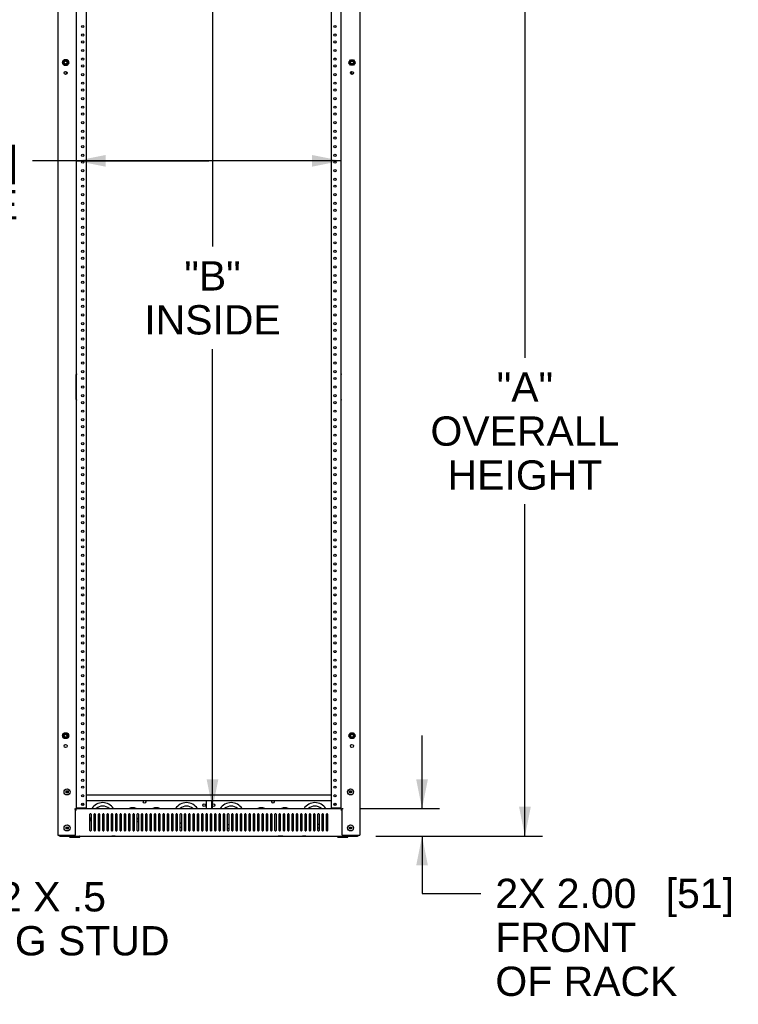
# Model space of a CAD drawing. Header units: inches. Extents: x 6 to 353, y 6 to 228.
# Tile 18 of 256: x 227 to 279, y 66 to 138. Entities that reach past the tile are written whole.
import ezdxf
from ezdxf.enums import TextEntityAlignment as Align

# ---------------------------------------------------------------- set-up
doc = ezdxf.new("R2010")
doc.units = ezdxf.units.IN
doc.header["$LTSCALE"] = 19.946667
doc.header["$MEASUREMENT"] = 0
doc.layers.get('0').update_dxf_attribs({"linetype": 'CONTINUOUS'})
doc.layers.add('03_ALL_AXES', color=7, linetype='CONTINUOUS')
doc.layers.add('09_ALL_DETAIL_ITEMS', color=7, linetype='CONTINUOUS')
doc.styles.get("Standard").update_dxf_attribs({"font": 'arial.ttf'})
doc.dimstyles.new('DIMSTYLE_2', dxfattribs={"dimtxt": 2.133333, "dimasz": 2.133333, "dimexe": 0.06, "dimexo": 0.0625, "dimgap": 0.05, "dimtad": 0, "dimtih": 1, "dimtoh": 1, "dimzin": 4, "dimdsep": 46, "dimtxsty": 'Standard', "dimblk": '_FILLED', "dimblk1": '_FILLED', "dimblk2": '_FILLED', "dimcen": 0.09, "dimadec": 0, "dimazin": 0, "dimtfac": 1, "dimtofl": 0, "dimtmove": 0, "dimatfit": 3, "dimldrblk": '_FILLED', "dimfxl": 0, "dimtolj": 1, "dimtzin": 4, "dimarcsym": 0})
doc.dimstyles.new('DIMSTYLE_4', dxfattribs={"dimtxt": 2.133333, "dimasz": 2.133333, "dimexe": 0.06, "dimexo": 0.0625, "dimgap": 0.05, "dimtad": 0, "dimtih": 1, "dimtoh": 1, "dimdec": 3, "dimzin": 4, "dimdsep": 46, "dimtxsty": 'Standard', "dimblk": '_FILLED', "dimblk1": '_FILLED', "dimblk2": '_FILLED', "dimcen": 0.09, "dimadec": 0, "dimazin": 0, "dimtfac": 1, "dimtdec": 3, "dimtofl": 0, "dimtmove": 0, "dimatfit": 3, "dimldrblk": '_FILLED', "dimfxl": 0, "dimtolj": 1, "dimtzin": 4, "dimarcsym": 0})

# ---------------------------------------------------------------- blocks, each defined once
blk = doc.blocks.new('_FILLED')
at = {"color": 0, "linetype": 'ByBlock'}
blk.add_solid([(0, 0), (-1, 0.2), (-1, -0.2)], dxfattribs=at)
blk = doc.blocks.new('*D10')
at = {"color": 7, "linetype": 'Continuous'}
for p, q in [((252.722, 143.608), (261.523, 143.608)), ((261.523, 143.608), (264.849, 143.608)), ((263.569, 143.608), (263.569, 113.056)), ((263.569, 78.238), (263.569, 102.389)), ((252.722, 78.238), (261.523, 78.238)), ((261.523, 78.238), (264.849, 78.238))]:
    blk.add_line(p, q, dxfattribs=at)
at = {"color": 7, "linetype": 'Continuous', "xscale": 2.1333333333, "yscale": 2.1333333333, "zscale": 2.1333333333}
for p, rotation in [((263.569, 143.608), 90), ((263.569, 78.238), 270)]:
    blk.add_blockref('_FILLED', p, dxfattribs=dict(at, rotation=rotation))
at = {"color": 7, "linetype": 'Continuous'}
for s, p in [('"A"', (263.569, 109.856)), ('OVERALL', (263.569, 106.656)), ('HEIGHT', (263.569, 103.456))]:
    blk.add_text(s, height=2.1333, dxfattribs=at).set_placement(p, align=Align.CENTER)
blk = doc.blocks.new('*D11')
at = {"color": 7, "linetype": 'Continuous'}
for p, q in [((240.838, 141.608), (240.838, 121.153)), ((240.838, 80.238), (240.838, 113.686))]:
    blk.add_line(p, q, dxfattribs=at)
at = {"color": 7, "linetype": 'Continuous', "xscale": 2.1333333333, "yscale": 2.1333333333, "zscale": 2.1333333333}
for p, rotation in [((240.838, 141.608), 90), ((240.838, 80.238), 270)]:
    blk.add_blockref('_FILLED', p, dxfattribs=dict(at, rotation=rotation))
at = {"color": 7, "linetype": 'Continuous'}
for s, p in [('"B"', (240.838, 117.953)), ('INSIDE', (240.838, 114.753))]:
    blk.add_text(s, height=2.1333, dxfattribs=at).set_placement(p, align=Align.CENTER)
blk = doc.blocks.new('*D12')
at = {"color": 7, "linetype": 'Continuous'}
for p, q in [((256.084, 80.238), (256.084, 85.571)), ((251.562, 80.238), (257.364, 80.238)), ((252.722, 78.238), (257.364, 78.238)), ((256.084, 78.238), (256.084, 74.069)), ((256.084, 74.069), (260.351, 74.069))]:
    blk.add_line(p, q, dxfattribs=at)
at = {"color": 7, "linetype": 'Continuous', "xscale": 2.1333333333, "yscale": 2.1333333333, "zscale": 2.1333333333}
for p, rotation in [((256.084, 80.238), 270), ((256.084, 78.238), 90)]:
    blk.add_blockref('_FILLED', p, dxfattribs=dict(at, rotation=rotation))
at = {"color": 7, "linetype": 'Continuous'}
for s, height, p in [('[', 2.133, (273.813, 73.003)), (']', 2.133, (277.953, 73.003)), ('2X ', 2.1333, (261.417, 73.003)), ('2.00', 2.1333, (265.882, 73.003)), ('51', 2.1333, (274.638, 73.003)), ('FRONT', 2.1333, (261.417, 69.803)), ('OF RACK', 2.1333, (261.417, 66.603))]:
    blk.add_text(s, height=height, dxfattribs=at).set_placement(p)
blk = doc.blocks.new('*D13')
at = {"color": 7, "linetype": 'Continuous'}
for p, q in [((240.569, 127.392), (227.75, 127.392)), ((230.931, 127.392), (240.569, 127.392)), ((250.207, 127.392), (240.569, 127.392))]:
    blk.add_line(p, q, dxfattribs=at)
at = {"color": 7, "linetype": 'Continuous', "xscale": 2.1333333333, "yscale": 2.1333333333, "zscale": 2.1333333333, "rotation": 180}
blk.add_blockref('_FILLED', (230.931, 127.392), dxfattribs=at)
at = {"color": 7, "linetype": 'Continuous', "xscale": 2.1333333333, "yscale": 2.1333333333, "zscale": 2.1333333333}
blk.add_blockref('_FILLED', (250.207, 127.392), dxfattribs=at)
at = {"color": 7, "linetype": 'Continuous'}
for s, height, p in [('19.28', 2.1333, (217.928, 126.325)), ('[', 2.133, (220.887, 126.325)), ('490', 2.1333, (225.859, 126.325)), (']', 2.133, (226.684, 126.325)), ('INSIDE', 2.1333, (226.684, 123.125))]:
    blk.add_text(s, height=height, dxfattribs=at).set_placement(p, align=Align.RIGHT)

msp = doc.modelspace()

# ---------------------------------------------------------------- linework, layer by layer
at = {"color": 7, "linetype": 'Continuous'}
for p, q in [((229.5816, 143.5477), (229.5816, 78.2977)), ((251.5556, 143.5477), (251.5556, 78.2977)), ((230.9306, 111.8785), (230.9306, 141.6102)), ((231.6596, 80.2977), (231.6596, 141.5477)), ((249.4776, 141.5477), (249.4776, 80.2977)), ((250.2066, 111.8785), (250.2066, 141.6102)), ((229.9284, 134.5578), (230.0308, 134.7352)), ((230.0308, 134.3603), (229.9284, 134.5376)), ((230.0433, 134.7337), (229.9359, 134.5477)), ((229.9359, 134.5477), (230.0433, 134.3617)), ((230.258, 134.7337), (230.0433, 134.7337)), ((230.0433, 134.3617), (230.258, 134.3617)), ((230.0482, 134.7453), (230.2531, 134.7453)), ((230.2531, 134.3502), (230.0482, 134.3502)), ((230.2536, 134.5592), (230.2536, 134.5363)), ((230.3654, 134.5477), (230.258, 134.7337)), ((230.258, 134.3617), (230.3654, 134.5477)), ((230.2705, 134.7352), (230.3729, 134.5578)), ((230.3729, 134.5376), (230.2705, 134.3603)), ((250.7644, 134.5578), (250.8668, 134.7352)), ((250.8668, 134.3603), (250.7644, 134.5376)), ((250.8836, 134.5363), (250.8836, 134.5592)), ((250.8842, 134.7453), (251.089, 134.7453)), ((251.089, 134.3502), (250.8842, 134.3502)), ((251.1065, 134.7352), (251.2089, 134.5578)), ((251.2089, 134.5376), (251.1065, 134.3603)), ((230.1936, 133.8952), (230.1936, 133.7002)), ((250.9436, 133.8952), (250.9436, 133.7002)), ((230.9294, 110.0167), (230.9294, 111.8287)), ((230.9306, 109.9703), (230.9306, 111.8752)), ((250.2079, 110.0167), (250.2079, 111.8287)), ((230.9303, 109.9828), (230.9306, 109.9669)), ((230.9306, 80.2352), (230.9306, 109.9669)), ((250.207, 109.9828), (250.2066, 109.9669)), ((250.2066, 80.2352), (250.2066, 109.9669)), ((229.9284, 85.5578), (230.0308, 85.7352)), ((230.0308, 85.3603), (229.9284, 85.5376)), ((230.0433, 85.7337), (229.9359, 85.5477)), ((229.9359, 85.5477), (230.0433, 85.3617)), ((230.258, 85.7337), (230.0433, 85.7337)), ((230.0433, 85.3617), (230.258, 85.3617)), ((230.0482, 85.7453), (230.253, 85.7453)), ((230.253, 85.3502), (230.0482, 85.3502)), ((230.2536, 85.5592), (230.2536, 85.5363)), ((230.3654, 85.5477), (230.258, 85.7337)), ((230.258, 85.3617), (230.3654, 85.5477)), ((230.2705, 85.7352), (230.3729, 85.5578)), ((230.3729, 85.5376), (230.2705, 85.3603)), ((250.7644, 85.5578), (250.8668, 85.7352)), ((250.8668, 85.3603), (250.7644, 85.5376)), ((250.8836, 85.5363), (250.8836, 85.5592)), ((250.8842, 85.7453), (251.089, 85.7453)), ((251.089, 85.3502), (250.8842, 85.3502)), ((251.1065, 85.7352), (251.2089, 85.5578)), ((251.2089, 85.5376), (251.1065, 85.3603)), ((230.1846, 81.5252), (230.3276, 81.5252)), ((230.1896, 81.5202), (230.1846, 81.5252)), ((230.1846, 81.3822), (230.1846, 81.5252)), ((230.1896, 81.3872), (230.1846, 81.3822)), ((230.3276, 81.3822), (230.1846, 81.3822)), ((230.1896, 81.5202), (230.3226, 81.5202)), ((230.1896, 81.3872), (230.1896, 81.5202)), ((230.3226, 81.3872), (230.1896, 81.3872)), ((230.3226, 81.5202), (230.3276, 81.5252)), ((230.3226, 81.5202), (230.3226, 81.3872)), ((230.3226, 81.3872), (230.3276, 81.3822)), ((230.3276, 81.5252), (230.3276, 81.3822)), ((231.349, 81.2377), (231.4403, 81.2377)), ((231.6596, 81.2377), (249.4776, 81.2377)), ((249.697, 81.2377), (249.7883, 81.2377)), ((250.8096, 81.5252), (250.9526, 81.5252)), ((250.8146, 81.5202), (250.8096, 81.5252)), ((250.8096, 81.3822), (250.8096, 81.5252)), ((250.8146, 81.3872), (250.8096, 81.3822)), ((250.9526, 81.3822), (250.8096, 81.3822)), ((250.8146, 81.5202), (250.9476, 81.5202)), ((250.8146, 81.3872), (250.8146, 81.5202)), ((250.9476, 81.3872), (250.8146, 81.3872)), ((250.9476, 81.5202), (250.9526, 81.5252)), ((250.9476, 81.5202), (250.9476, 81.3872)), ((250.9476, 81.3872), (250.9526, 81.3822)), ((250.9526, 81.5252), (250.9526, 81.3822)), ((230.9306, 80.2977), (231.6596, 80.2977)), ((231.4141, 80.6235), (231.4141, 80.472)), ((231.4141, 80.2977), (231.4141, 80.2377)), ((231.6596, 80.8317), (249.4776, 80.8317)), ((240.3791, 80.8317), (240.3791, 80.2377)), ((240.7581, 80.8317), (240.7581, 80.2377)), ((249.4776, 80.2977), (250.2066, 80.2977)), ((249.7231, 80.6235), (249.7231, 80.472)), ((249.7231, 80.2977), (249.7231, 80.2377)), ((230.8016, 80.2352), (230.8706, 80.2352)), ((230.8706, 78.2977), (230.8706, 80.2352)), ((230.9086, 80.1777), (230.8706, 80.1777)), ((230.9306, 80.2352), (230.8809, 80.2352)), ((230.9086, 80.1087), (230.9086, 80.2169)), ((230.9306, 80.2377), (250.2066, 80.2377)), ((240.3791, 79.842), (240.3791, 78.6334)), ((240.7581, 79.842), (240.7581, 78.6334)), ((250.2066, 80.2352), (250.2564, 80.2352)), ((250.2286, 80.1087), (250.2286, 80.2169)), ((250.2666, 80.1777), (250.2286, 80.1777)), ((250.3356, 80.2352), (250.2666, 80.2352)), ((250.2666, 78.2977), (250.2666, 80.2352)), ((230.1846, 78.9002), (230.3276, 78.9002)), ((230.1896, 78.8952), (230.1846, 78.9002)), ((230.1846, 78.7572), (230.1846, 78.9002)), ((230.1896, 78.8952), (230.3226, 78.8952)), ((230.1896, 78.7622), (230.1896, 78.8952)), ((230.3226, 78.8952), (230.3276, 78.9002)), ((230.3226, 78.8952), (230.3226, 78.7622)), ((230.3276, 78.9002), (230.3276, 78.7572)), ((245.6956, 79.2227), (245.7706, 79.2227)), ((250.8096, 78.9002), (250.9526, 78.9002)), ((250.8146, 78.8952), (250.8096, 78.9002)), ((250.8096, 78.7572), (250.8096, 78.9002)), ((250.8146, 78.8952), (250.9476, 78.8952)), ((250.8146, 78.7622), (250.8146, 78.8952)), ((250.9476, 78.8952), (250.9526, 78.9002)), ((250.9476, 78.8952), (250.9476, 78.7622)), ((250.9526, 78.9002), (250.9526, 78.7572)), ((229.5816, 78.2977), (230.8706, 78.2977)), ((229.7486, 78.2977), (229.7486, 78.2377)), ((229.7486, 78.2377), (251.3886, 78.2377)), ((230.1896, 78.7622), (230.1846, 78.7572)), ((230.3276, 78.7572), (230.1846, 78.7572)), ((230.3226, 78.7622), (230.1896, 78.7622)), ((230.3226, 78.7622), (230.3276, 78.7572)), ((230.4436, 78.1817), (230.4436, 78.2157)), ((230.4656, 78.1597), (231.1716, 78.1597)), ((231.1936, 78.1817), (231.1936, 78.2157)), ((233.5538, 78.7227), (233.5636, 78.7227)), ((233.5538, 78.6266), (233.5538, 78.7227)), ((247.5736, 78.7227), (247.5835, 78.7227)), ((247.5835, 78.6266), (247.5835, 78.7227)), ((249.9436, 78.1817), (249.9436, 78.2157)), ((249.9656, 78.1597), (250.6716, 78.1597)), ((250.2666, 78.2977), (251.5556, 78.2977)), ((250.6936, 78.1817), (250.6936, 78.2157)), ((250.8146, 78.7622), (250.8096, 78.7572)), ((250.9526, 78.7572), (250.8096, 78.7572)), ((250.9476, 78.7622), (250.8146, 78.7622)), ((250.9476, 78.7622), (250.9526, 78.7572)), ((251.3886, 78.2977), (251.3886, 78.2377))]:
    msp.add_line(p, q, dxfattribs=at)
for centre, radius in [((230.1506, 134.5477), 0.2148), ((230.1506, 134.5477), 0.165), ((230.1506, 134.5477), 0.104), ((250.9866, 134.5477), 0.165), ((250.9866, 134.5477), 0.104), ((230.1506, 133.7977), 0.109), ((230.1506, 85.5477), 0.2148), ((230.1506, 85.5477), 0.165), ((230.1506, 85.5477), 0.104), ((250.9866, 85.5477), 0.165), ((250.9866, 85.5477), 0.104), ((230.1506, 84.7977), 0.109), ((230.2561, 81.4537), 0.2188), ((235.8966, 80.7377), 0.093), ((245.2406, 80.7377), 0.093), ((230.2561, 78.8287), 0.2188)]:
    msp.add_circle(centre, radius, dxfattribs=at)
for centre, radius, start, end in [((230.1506, 134.5477), 0.2225, 177.402079, 182.597921), ((230.1506, 134.5477), 0.2225, 117.402079, 122.597921), ((230.1506, 134.5477), 0.2225, 237.402079, 242.597921), ((230.1506, 134.5477), 0.2225, 57.402079, 62.597921), ((230.1506, 134.5477), 0.2225, 297.402079, 302.597921), ((230.1506, 134.5477), 0.2225, 357.402079, 2.597921), ((250.9866, 134.5477), 0.2225, 177.402079, 182.597921), ((250.9866, 134.5477), 0.2225, 117.402079, 122.597921), ((250.9866, 134.5477), 0.2225, 237.402079, 242.597921), ((250.9866, 134.5477), 0.2225, 57.402079, 62.597921), ((250.9866, 134.5477), 0.2225, 297.402079, 302.597921), ((250.9866, 134.5477), 0.2225, 357.402079, 2.597921), ((231.5404, 111.8282), 0.611, 178.353879, 179.949211), ((249.5969, 111.8282), 0.611, 0.050789, 1.646121), ((230.1506, 85.5477), 0.2225, 177.402079, 182.597921), ((230.1506, 85.5477), 0.2225, 117.402079, 122.597921), ((230.1506, 85.5477), 0.2225, 237.402079, 242.597921), ((230.1506, 85.5477), 0.2225, 57.402079, 62.597921), ((230.1506, 85.5477), 0.2225, 297.402079, 302.597921), ((230.1506, 85.5477), 0.2225, 357.402079, 2.597921), ((250.9866, 85.5477), 0.2225, 177.402079, 182.597921), ((250.9866, 85.5477), 0.2225, 117.402079, 122.597921), ((250.9866, 85.5477), 0.2225, 237.402079, 242.597921), ((250.9866, 85.5477), 0.2225, 57.402079, 62.597921), ((250.9866, 85.5477), 0.2225, 297.402079, 302.597921), ((250.9866, 85.5477), 0.2225, 357.402079, 2.597921), ((229.7576, 78.3667), 0.129, 212.947148, 264.725797), ((230.4656, 78.2157), 0.022, 90, 180), ((230.4656, 78.1817), 0.022, 180, 270), ((231.1716, 78.2157), 0.022, 0, 90), ((231.1716, 78.1817), 0.022, 270, 360), ((249.9656, 78.2157), 0.022, 90, 180), ((249.9656, 78.1817), 0.022, 180, 270), ((250.6716, 78.2157), 0.022, 0, 90), ((250.6716, 78.1817), 0.022, 270, 360), ((251.3796, 78.3667), 0.129, 275.274203, 327.052852)]:
    msp.add_arc(centre, radius, start, end, dxfattribs=at)
for points, knots in [([(230.9306, 111.8785), (230.9306, 111.876), (230.9305, 111.8651), (230.9299, 111.8542), (230.9297, 111.8457)], [0, 0, 0, 0, 0.2291796, 1, 1, 1, 1]), ([(250.2066, 111.8785), (250.2066, 111.876), (250.2068, 111.8651), (250.2074, 111.8542), (250.2076, 111.8457)], [0, 0, 0, 0, 0.2291796, 1, 1, 1, 1]), ([(230.9294, 110.0167), (230.9294, 110.0081), (230.9297, 109.9968), (230.9302, 109.9855), (230.9303, 109.9828)], [0, 0, 0, 0, 0.7609538, 1, 1, 1, 1]), ([(250.2079, 110.0167), (250.2079, 110.0081), (250.2076, 109.9968), (250.2071, 109.9855), (250.207, 109.9828)], [0, 0, 0, 0, 0.7609538, 1, 1, 1, 1])]:
    msp.add_open_spline(points, degree=3, knots=knots, dxfattribs=at)
at = {"layer": '03_ALL_AXES', "color": 7, "linetype": 'Continuous'}
for p, q in [((250.7719, 134.5477), (250.8793, 134.7337)), ((250.8793, 134.3617), (250.7719, 134.5477)), ((250.8793, 134.7337), (251.094, 134.7337)), ((251.094, 134.3617), (250.8793, 134.3617)), ((251.094, 134.7337), (251.2014, 134.5477)), ((251.2014, 134.5477), (251.094, 134.3617)), ((250.2066, 109.9703), (250.2066, 111.8752)), ((250.7719, 85.5477), (250.8793, 85.7337)), ((250.8793, 85.3617), (250.7719, 85.5477)), ((250.8793, 85.7337), (251.094, 85.7337)), ((251.094, 85.3617), (250.8793, 85.3617)), ((251.094, 85.7337), (251.2014, 85.5477)), ((251.2014, 85.5477), (251.094, 85.3617)), ((231.9236, 78.6502), (231.9236, 79.8252)), ((231.9986, 79.8252), (231.9986, 78.6502)), ((232.2366, 78.6502), (232.2366, 79.8252)), ((232.3116, 79.8252), (232.3116, 78.6502)), ((232.5496, 78.6502), (232.5496, 79.8252)), ((232.6246, 79.8252), (232.6246, 78.6502)), ((232.8626, 78.6502), (232.8626, 79.8252)), ((232.9376, 79.8252), (232.9376, 78.6502)), ((233.1756, 78.6502), (233.1756, 79.8252)), ((233.2506, 79.8252), (233.2506, 78.6502)), ((233.4886, 78.6502), (233.4886, 79.8252)), ((233.5636, 79.8252), (233.5636, 78.6502)), ((233.8016, 78.6502), (233.8016, 79.8252)), ((233.8766, 79.8252), (233.8766, 78.6502)), ((234.1146, 78.6502), (234.1146, 79.8252)), ((234.1896, 79.8252), (234.1896, 78.6502)), ((234.4276, 78.6502), (234.4276, 79.8252)), ((234.5026, 79.8252), (234.5026, 78.6502)), ((234.7406, 78.6502), (234.7406, 79.8252)), ((234.8156, 79.8252), (234.8156, 78.6502)), ((235.0536, 78.6502), (235.0536, 79.8252)), ((235.1286, 79.8252), (235.1286, 78.6502)), ((235.3666, 78.6502), (235.3666, 79.8252)), ((235.4416, 79.8252), (235.4416, 78.6502)), ((235.6796, 78.6502), (235.6796, 79.8252)), ((235.7546, 79.8252), (235.7546, 78.6502)), ((235.9926, 78.6502), (235.9926, 79.8252)), ((236.0676, 79.8252), (236.0676, 78.6502)), ((236.3056, 78.6502), (236.3056, 79.8252)), ((236.3806, 79.8252), (236.3806, 78.6502)), ((236.6186, 78.6502), (236.6186, 79.8252)), ((236.6936, 79.8252), (236.6936, 78.6502)), ((236.9316, 78.6502), (236.9316, 79.8252)), ((237.0066, 79.8252), (237.0066, 78.6502)), ((237.2446, 78.6502), (237.2446, 79.8252)), ((237.3196, 79.8252), (237.3196, 78.6502)), ((237.5576, 78.6502), (237.5576, 79.8252)), ((237.6326, 79.8252), (237.6326, 78.6502)), ((237.8706, 78.6502), (237.8706, 79.8252)), ((237.9456, 79.8252), (237.9456, 78.6502)), ((238.1836, 78.6502), (238.1836, 79.8252)), ((238.2586, 79.8252), (238.2586, 78.6502)), ((238.4966, 78.6502), (238.4966, 79.8252)), ((238.5716, 79.8252), (238.5716, 78.6502)), ((238.8096, 78.6502), (238.8096, 79.8252)), ((238.8846, 79.8252), (238.8846, 78.6502)), ((239.1226, 78.6502), (239.1226, 79.8252)), ((239.1976, 79.8252), (239.1976, 78.6502)), ((239.4356, 78.6502), (239.4356, 79.8252)), ((239.5106, 79.8252), (239.5106, 78.6502)), ((239.7486, 78.6502), (239.7486, 79.8252)), ((239.8236, 79.8252), (239.8236, 78.6502)), ((240.0616, 78.6502), (240.0616, 79.8252)), ((240.1366, 79.8252), (240.1366, 78.6502)), ((240.3746, 78.6502), (240.3746, 79.8252)), ((240.4496, 79.8252), (240.4496, 78.6502)), ((240.6876, 78.6502), (240.6876, 79.8252)), ((240.7626, 79.8252), (240.7626, 78.6502)), ((241.0006, 78.6502), (241.0006, 79.8252)), ((241.0756, 79.8252), (241.0756, 78.6502)), ((241.3136, 78.6502), (241.3136, 79.8252)), ((241.3886, 79.8252), (241.3886, 78.6502)), ((241.6266, 78.6502), (241.6266, 79.8252)), ((241.7016, 79.8252), (241.7016, 78.6502)), ((241.9396, 78.6502), (241.9396, 79.8252)), ((242.0146, 79.8252), (242.0146, 78.6502)), ((242.2526, 78.6502), (242.2526, 79.8252)), ((242.3276, 79.8252), (242.3276, 78.6502)), ((242.5656, 78.6502), (242.5656, 79.8252)), ((242.6406, 79.8252), (242.6406, 78.6502)), ((242.8786, 78.6502), (242.8786, 79.8252)), ((242.9536, 79.8252), (242.9536, 78.6502)), ((243.1916, 78.6502), (243.1916, 79.8252)), ((243.2666, 79.8252), (243.2666, 78.6502)), ((243.5046, 78.6502), (243.5046, 79.8252)), ((243.5796, 79.8252), (243.5796, 78.6502)), ((243.8176, 78.6502), (243.8176, 79.8252)), ((243.8926, 79.8252), (243.8926, 78.6502)), ((244.1306, 78.6502), (244.1306, 79.8252)), ((244.2056, 79.8252), (244.2056, 78.6502)), ((244.4436, 78.6502), (244.4436, 79.8252)), ((244.5186, 79.8252), (244.5186, 78.6502)), ((244.7566, 78.6502), (244.7566, 79.8252)), ((244.8316, 79.8252), (244.8316, 78.6502)), ((245.0696, 78.6502), (245.0696, 79.8252)), ((245.1446, 79.8252), (245.1446, 78.6502)), ((245.3826, 78.6502), (245.3826, 79.8252)), ((245.4576, 79.8252), (245.4576, 78.6502)), ((245.6956, 78.6502), (245.6956, 79.8252)), ((245.7706, 79.8252), (245.7706, 78.6502)), ((246.0086, 78.6502), (246.0086, 79.8252)), ((246.0836, 79.8252), (246.0836, 78.6502)), ((246.3216, 78.6502), (246.3216, 79.8252)), ((246.3966, 79.8252), (246.3966, 78.6502)), ((246.6346, 78.6502), (246.6346, 79.8252)), ((246.7096, 79.8252), (246.7096, 78.6502)), ((246.9476, 78.6502), (246.9476, 79.8252)), ((247.0226, 79.8252), (247.0226, 78.6502)), ((247.2606, 78.6502), (247.2606, 79.8252)), ((247.3356, 79.8252), (247.3356, 78.6502)), ((247.5736, 78.6502), (247.5736, 79.8252)), ((247.6486, 79.8252), (247.6486, 78.6502)), ((247.8866, 78.6502), (247.8866, 79.8252)), ((247.9616, 79.8252), (247.9616, 78.6502)), ((248.1996, 78.6502), (248.1996, 79.8252)), ((248.2746, 79.8252), (248.2746, 78.6502)), ((248.5126, 78.6502), (248.5126, 79.8252)), ((248.5876, 79.8252), (248.5876, 78.6502)), ((248.8256, 78.6502), (248.8256, 79.8252)), ((248.9006, 79.8252), (248.9006, 78.6502)), ((249.1386, 78.6502), (249.1386, 79.8252)), ((249.2136, 79.8252), (249.2136, 78.6502)), ((233.7491, 78.2227), (233.5081, 78.2227)), ((245.9396, 78.2227), (245.6176, 78.2227)), ((247.6291, 78.2227), (247.3881, 78.2227))]:
    msp.add_line(p, q, dxfattribs=at)
for centre, radius in [((231.3946, 137.1727), 0.081), ((249.7426, 137.1727), 0.081), ((231.3946, 136.5477), 0.081), ((249.7426, 136.5477), 0.081), ((231.3946, 136.0477), 0.081), ((231.3946, 135.4227), 0.081), ((249.7426, 136.0477), 0.081), ((249.7426, 135.4227), 0.081), ((231.3946, 134.7977), 0.081), ((249.7426, 134.7977), 0.081), ((231.3946, 134.2977), 0.081), ((249.7426, 134.2977), 0.081), ((231.3946, 133.6727), 0.081), ((249.7426, 133.6727), 0.081), ((250.9866, 133.7977), 0.109), ((231.3946, 133.0477), 0.081), ((231.3946, 132.5477), 0.081), ((249.7426, 133.0477), 0.081), ((249.7426, 132.5477), 0.081), ((231.3946, 131.9227), 0.081), ((249.7426, 131.9227), 0.081), ((231.3946, 131.2977), 0.081), ((249.7426, 131.2977), 0.081), ((231.3946, 130.7977), 0.081), ((249.7426, 130.7977), 0.081), ((231.3946, 130.1727), 0.081), ((249.7426, 130.1727), 0.081), ((231.3946, 129.5477), 0.081), ((231.3946, 129.0477), 0.081), ((249.7426, 129.5477), 0.081), ((249.7426, 129.0477), 0.081), ((231.3946, 128.4227), 0.081), ((249.7426, 128.4227), 0.081), ((231.3946, 127.7977), 0.081), ((249.7426, 127.7977), 0.081), ((231.3946, 127.2977), 0.081), ((249.7426, 127.2977), 0.081), ((231.3946, 126.6727), 0.081), ((249.7426, 126.6727), 0.081), ((231.3946, 126.0477), 0.081), ((231.3946, 125.5477), 0.081), ((249.7426, 126.0477), 0.081), ((249.7426, 125.5477), 0.081), ((231.3946, 124.9227), 0.081), ((249.7426, 124.9227), 0.081), ((231.3946, 124.2977), 0.081), ((249.7426, 124.2977), 0.081), ((231.3946, 123.7977), 0.081), ((249.7426, 123.7977), 0.081), ((231.3946, 123.1727), 0.081), ((231.3946, 122.5477), 0.081), ((249.7426, 123.1727), 0.081), ((249.7426, 122.5477), 0.081), ((231.3946, 122.0477), 0.081), ((249.7426, 122.0477), 0.081), ((231.3946, 121.4227), 0.081), ((249.7426, 121.4227), 0.081), ((231.3946, 120.7977), 0.081), ((249.7426, 120.7977), 0.081), ((231.3946, 120.2977), 0.081), ((231.3946, 119.6727), 0.081), ((249.7426, 120.2977), 0.081), ((249.7426, 119.6727), 0.081), ((231.3946, 119.0477), 0.081), ((249.7426, 119.0477), 0.081), ((231.3946, 118.5477), 0.081), ((249.7426, 118.5477), 0.081), ((231.3946, 117.9227), 0.081), ((249.7426, 117.9227), 0.081), ((231.3946, 117.2977), 0.081), ((231.3946, 116.7977), 0.081), ((249.7426, 117.2977), 0.081), ((249.7426, 116.7977), 0.081), ((231.3946, 116.1727), 0.081), ((249.7426, 116.1727), 0.081), ((231.3946, 115.5477), 0.081), ((249.7426, 115.5477), 0.081), ((231.3946, 115.0477), 0.081), ((249.7426, 115.0477), 0.081), ((231.3946, 114.4227), 0.081), ((249.7426, 114.4227), 0.081), ((231.3946, 113.7977), 0.081), ((231.3946, 113.2977), 0.081), ((249.7426, 113.7977), 0.081), ((249.7426, 113.2977), 0.081), ((231.3946, 112.6727), 0.081), ((249.7426, 112.6727), 0.081), ((231.3946, 112.0477), 0.081), ((249.7426, 112.0477), 0.081), ((231.3946, 111.5477), 0.081), ((249.7426, 111.5477), 0.081), ((231.3946, 110.9227), 0.081), ((231.3946, 110.2977), 0.081), ((249.7426, 110.9227), 0.081), ((249.7426, 110.2977), 0.081), ((231.3946, 109.7977), 0.081), ((249.7426, 109.7977), 0.081), ((231.3946, 109.1727), 0.081), ((249.7426, 109.1727), 0.081), ((231.3946, 108.5477), 0.081), ((249.7426, 108.5477), 0.081), ((231.3946, 108.0477), 0.081), ((249.7426, 108.0477), 0.081), ((231.3946, 107.4227), 0.081), ((231.3946, 106.7977), 0.081), ((249.7426, 107.4227), 0.081), ((249.7426, 106.7977), 0.081), ((231.3946, 106.2977), 0.081), ((249.7426, 106.2977), 0.081), ((231.3946, 105.6727), 0.081), ((249.7426, 105.6727), 0.081), ((231.3946, 105.0477), 0.081), ((249.7426, 105.0477), 0.081), ((231.3946, 104.5477), 0.081), ((231.3946, 103.9227), 0.081), ((249.7426, 104.5477), 0.081), ((249.7426, 103.9227), 0.081), ((231.3946, 103.2977), 0.081), ((249.7426, 103.2977), 0.081), ((231.3946, 102.7977), 0.081), ((249.7426, 102.7977), 0.081), ((231.3946, 102.1727), 0.081), ((249.7426, 102.1727), 0.081), ((231.3946, 101.5477), 0.081), ((231.3946, 101.0477), 0.081), ((249.7426, 101.5477), 0.081), ((249.7426, 101.0477), 0.081), ((231.3946, 100.4227), 0.081), ((249.7426, 100.4227), 0.081), ((231.3946, 99.7977), 0.081), ((249.7426, 99.7977), 0.081), ((231.3946, 99.2977), 0.081), ((249.7426, 99.2977), 0.081), ((231.3946, 98.6727), 0.081), ((249.7426, 98.6727), 0.081), ((231.3946, 98.0477), 0.081), ((231.3946, 97.5477), 0.081), ((249.7426, 98.0477), 0.081), ((249.7426, 97.5477), 0.081), ((231.3946, 96.9227), 0.081), ((249.7426, 96.9227), 0.081), ((231.3946, 96.2977), 0.081), ((249.7426, 96.2977), 0.081), ((231.3946, 95.7977), 0.081), ((249.7426, 95.7977), 0.081), ((231.3946, 95.1727), 0.081), ((231.3946, 94.5477), 0.081), ((249.7426, 95.1727), 0.081), ((249.7426, 94.5477), 0.081), ((231.3946, 94.0477), 0.081), ((249.7426, 94.0477), 0.081), ((231.3946, 93.4227), 0.081), ((249.7426, 93.4227), 0.081), ((231.3946, 92.7977), 0.081), ((249.7426, 92.7977), 0.081), ((231.3946, 92.2977), 0.081), ((231.3946, 91.6727), 0.081), ((249.7426, 92.2977), 0.081), ((249.7426, 91.6727), 0.081), ((231.3946, 91.0477), 0.081), ((249.7426, 91.0477), 0.081), ((231.3946, 90.5477), 0.081), ((249.7426, 90.5477), 0.081), ((231.3946, 89.9227), 0.081), ((249.7426, 89.9227), 0.081), ((231.3946, 89.2977), 0.081), ((231.3946, 88.7977), 0.081), ((249.7426, 89.2977), 0.081), ((249.7426, 88.7977), 0.081), ((231.3946, 88.1727), 0.081), ((249.7426, 88.1727), 0.081), ((231.3946, 87.5477), 0.081), ((249.7426, 87.5477), 0.081), ((231.3946, 87.0477), 0.081), ((249.7426, 87.0477), 0.081), ((231.3946, 86.4227), 0.081), ((249.7426, 86.4227), 0.081), ((231.3946, 85.7977), 0.081), ((231.3946, 85.2977), 0.081), ((249.7426, 85.7977), 0.081), ((249.7426, 85.2977), 0.081), ((231.3946, 84.6727), 0.081), ((249.7426, 84.6727), 0.081), ((250.9866, 84.7977), 0.109), ((231.3946, 84.0477), 0.081), ((249.7426, 84.0477), 0.081), ((231.3946, 83.5477), 0.081), ((249.7426, 83.5477), 0.081), ((231.3946, 82.9227), 0.081), ((249.7426, 82.9227), 0.081), ((231.3946, 82.2977), 0.081), ((231.3946, 81.7977), 0.081), ((249.7426, 82.2977), 0.081), ((249.7426, 81.7977), 0.081), ((231.3946, 81.1727), 0.081), ((249.7426, 81.1727), 0.081), ((250.8811, 81.4537), 0.2188), ((231.3946, 80.5477), 0.081), ((240.2211, 80.4877), 0.099), ((240.9161, 80.4877), 0.099), ((249.7426, 80.5477), 0.081), ((250.8811, 78.8287), 0.2188)]:
    msp.add_circle(centre, radius, dxfattribs=at)
for centre, radius, start, end in [((231.5721, 80.4877), 0.099, 333.485753, 26.514247), ((232.8486, 79.7377), 0.9375, 32.258551, 147.741449), ((232.8486, 79.7377), 0.6875, 46.816974, 133.183026), ((235.0366, 79.7377), 0.5625, 63.219401, 116.780599), ((236.7566, 79.7377), 0.5625, 63.219401, 116.780599), ((238.9446, 79.7377), 0.9375, 32.258551, 147.741449), ((238.9446, 79.7377), 0.6875, 46.816974, 133.183026), ((242.1926, 79.7377), 0.9375, 32.258551, 147.741449), ((242.1926, 79.7377), 0.6875, 46.816974, 133.183026), ((244.3806, 79.7377), 0.5625, 63.219401, 116.780599), ((246.1006, 79.7377), 0.5625, 63.219401, 116.780599), ((248.2886, 79.7377), 0.9375, 32.258551, 147.741449), ((248.2886, 79.7377), 0.6875, 46.816974, 133.183026), ((249.5651, 80.4877), 0.099, 153.485753, 206.514247), ((232.8486, 79.7377), 0.9375, 188.302474, 204.491198), ((231.9611, 79.8252), 0.0375, 0, 180), ((232.2741, 79.8252), 0.0375, 0, 180), ((232.5871, 79.8252), 0.0375, 0, 180), ((232.9001, 79.8252), 0.0375, 0, 180), ((233.2131, 79.8252), 0.0375, 0, 180), ((233.5261, 79.8252), 0.0375, 0, 180), ((232.8486, 79.7377), 0.6875, 338.882581, 10.439716), ((233.8391, 79.8252), 0.0375, 0, 180), ((234.1521, 79.8252), 0.0375, 0, 180), ((234.4651, 79.8252), 0.0375, 0, 180), ((235.0366, 79.7377), 0.5625, 167.995077, 197.351762), ((234.7781, 79.8252), 0.0375, 0, 180), ((235.0911, 79.8252), 0.0375, 0, 180), ((235.4041, 79.8252), 0.0375, 0, 180), ((235.0366, 79.7377), 0.4375, 319.200422, 338.578283), ((235.7171, 79.8252), 0.0375, 0, 180), ((236.0301, 79.8252), 0.0375, 0, 180), ((236.3431, 79.8252), 0.0375, 0, 180), ((236.7566, 79.7377), 0.4375, 163.446021, 210.186845), ((236.6561, 79.8252), 0.0375, 0, 180), ((236.9691, 79.8252), 0.0375, 0, 180), ((237.2821, 79.8252), 0.0375, 0, 180), ((236.7566, 79.7377), 0.5625, 330.725212, 360), ((236.7566, 79.7377), 0.5625, 8.897822, 11.66716), ((237.5951, 79.8252), 0.0375, 0, 180), ((237.9081, 79.8252), 0.0375, 0, 180), ((238.2211, 79.8252), 0.0375, 0, 180), ((238.5341, 79.8252), 0.0375, 0, 180), ((238.8471, 79.8252), 0.0375, 0, 180), ((239.1601, 79.8252), 0.0375, 0, 180), ((239.4731, 79.8252), 0.0375, 0, 180), ((239.7861, 79.8252), 0.0375, 0, 180), ((240.0991, 79.8252), 0.0375, 0, 180), ((240.4121, 79.8252), 0.0375, 0, 180), ((240.7251, 79.8252), 0.0375, 0, 180), ((241.0381, 79.8252), 0.0375, 0, 180), ((241.3511, 79.8252), 0.0375, 0, 180), ((241.6641, 79.8252), 0.0375, 0, 180), ((241.9771, 79.8252), 0.0375, 0, 180), ((242.2901, 79.8252), 0.0375, 0, 180), ((242.6031, 79.8252), 0.0375, 0, 180), ((242.9161, 79.8252), 0.0375, 0, 180), ((243.2291, 79.8252), 0.0375, 0, 180), ((243.5421, 79.8252), 0.0375, 0, 180), ((243.8551, 79.8252), 0.0375, 0, 180), ((244.3806, 79.7377), 0.5625, 180, 209.274788), ((244.3806, 79.7377), 0.5625, 168.33284, 171.102178), ((244.1681, 79.8252), 0.0375, 0, 180), ((244.4811, 79.8252), 0.0375, 0, 180), ((244.7941, 79.8252), 0.0375, 0, 180), ((244.3806, 79.7377), 0.4375, 329.813155, 16.553979), ((245.1071, 79.8252), 0.0375, 0, 180), ((245.4201, 79.8252), 0.0375, 0, 180), ((246.1006, 79.7377), 0.4375, 201.421717, 220.799578), ((245.7331, 79.8252), 0.0375, 0, 180), ((246.0461, 79.8252), 0.0375, 0, 180), ((246.3591, 79.8252), 0.0375, 0, 180), ((246.6721, 79.8252), 0.0375, 0, 180), ((246.1006, 79.7377), 0.5625, 342.648238, 12.004923), ((246.9851, 79.8252), 0.0375, 0, 180), ((247.2981, 79.8252), 0.0375, 0, 180), ((247.6111, 79.8252), 0.0375, 0, 180), ((248.2886, 79.7377), 0.6875, 169.560284, 201.117419), ((247.9241, 79.8252), 0.0375, 0, 180), ((248.2371, 79.8252), 0.0375, 0, 180), ((248.5501, 79.8252), 0.0375, 0, 180), ((248.8631, 79.8252), 0.0375, 0, 180), ((249.1761, 79.8252), 0.0375, 0, 180), ((248.2886, 79.7377), 0.9375, 335.508802, 351.697526), ((232.8486, 79.7377), 0.6875, 206.595642, 218.305718), ((232.8486, 79.7377), 0.9375, 229.04961, 234.949736), ((232.8486, 79.7377), 0.6875, 244.107131, 250.902574), ((232.8486, 79.7377), 0.9375, 251.336514, 256.138136), ((232.8486, 79.7377), 0.6875, 271.168857, 277.469147), ((232.8486, 79.7377), 0.9375, 290.504766, 295.432461), ((232.8486, 79.7377), 0.6875, 298.548745, 305.906787), ((232.8486, 79.7377), 0.9375, 313.27641, 319.893978), ((235.0366, 79.7377), 0.4375, 227.127706, 239.458687), ((235.0366, 79.7377), 0.5625, 238.147207, 246.733905), ((235.0366, 79.7377), 0.4375, 272.234679, 282.154328), ((235.0366, 79.7377), 0.5625, 271.741759, 279.457976), ((235.0366, 79.7377), 0.5625, 306.151033, 316.357482), ((236.7566, 79.7377), 0.5625, 216.619103, 228.047867), ((236.7566, 79.7377), 0.4375, 251.494362, 261.674522), ((236.7566, 79.7377), 0.5625, 255.73052, 263.563975), ((236.7566, 79.7377), 0.5625, 288.130717, 296.516402), ((236.7566, 79.7377), 0.4375, 293.66498, 305.050523), ((238.9446, 79.7377), 0.9375, 215.426476, 222.914179), ((238.9446, 79.7377), 0.6875, 229.111558, 237.09487), ((238.9446, 79.7377), 0.9375, 241.367469, 246.469597), ((238.9446, 79.7377), 0.6875, 258.674071, 264.970145), ((238.9446, 79.7377), 0.6875, 285.071969, 291.624891), ((238.9446, 79.7377), 0.6875, 315.63639, 325.510404), ((238.9446, 79.7377), 0.9375, 301.733028, 307.143884), ((238.9446, 79.7377), 0.9375, 329.181995, 339.893071), ((240.2211, 78.9877), 0.099, 149.61764, 210.38236), ((240.9161, 78.9877), 0.099, 329.61764, 30.38236), ((242.1926, 79.7377), 0.9375, 200.106929, 210.818005), ((242.1926, 79.7377), 0.6875, 214.489596, 224.36361), ((242.1926, 79.7377), 0.9375, 232.856116, 238.266972), ((242.1926, 79.7377), 0.6875, 248.375109, 254.928031), ((242.1926, 79.7377), 0.6875, 275.029855, 281.325929), ((242.1926, 79.7377), 0.6875, 302.90513, 310.888442), ((242.1926, 79.7377), 0.9375, 293.530403, 298.632531), ((242.1926, 79.7377), 0.9375, 317.085821, 324.573524), ((244.3806, 79.7377), 0.4375, 234.949477, 246.33502), ((244.3806, 79.7377), 0.5625, 243.483598, 251.869283), ((244.3806, 79.7377), 0.5625, 276.436025, 284.26948), ((244.3806, 79.7377), 0.4375, 278.325478, 288.505638), ((244.3806, 79.7377), 0.5625, 311.952133, 323.380897), ((246.1006, 79.7377), 0.5625, 223.642518, 233.848967), ((246.1006, 79.7377), 0.5625, 260.542024, 268.258241), ((246.1006, 79.7377), 0.4375, 257.845672, 267.765321), ((246.1006, 79.7377), 0.5625, 293.266095, 301.852793), ((246.1006, 79.7377), 0.4375, 300.541313, 312.872294), ((248.2886, 79.7377), 0.9375, 220.106022, 226.72359), ((248.2886, 79.7377), 0.6875, 234.093213, 241.451255), ((248.2886, 79.7377), 0.9375, 244.567539, 249.495234), ((248.2886, 79.7377), 0.6875, 262.530853, 268.831143), ((248.2886, 79.7377), 0.9375, 283.861864, 288.663486), ((248.2886, 79.7377), 0.6875, 289.097426, 295.892869), ((248.2886, 79.7377), 0.9375, 305.050264, 310.95039), ((248.2886, 79.7377), 0.6875, 321.694282, 333.404358), ((231.9611, 78.6502), 0.0375, 180, 360), ((232.2741, 78.6502), 0.0375, 180, 360), ((232.5871, 78.6502), 0.0375, 180, 360), ((232.9001, 78.6502), 0.0375, 180, 360), ((232.8486, 79.7377), 0.9375, 270.858722, 275.448707), ((233.2131, 78.6502), 0.0375, 180, 360), ((233.5261, 78.6502), 0.0375, 180, 360), ((233.5081, 78.2302), 0.0075, 90, 270), ((233.7491, 78.2302), 0.0075, 270, 90), ((233.8391, 78.6502), 0.0375, 180, 360), ((234.1521, 78.6502), 0.0375, 180, 360), ((234.4651, 78.6502), 0.0375, 180, 360), ((234.7781, 78.6502), 0.0375, 180, 360), ((235.0911, 78.6502), 0.0375, 180, 360), ((235.4041, 78.6502), 0.0375, 180, 360), ((235.7171, 78.6502), 0.0375, 180, 360), ((236.0301, 78.6502), 0.0375, 180, 360), ((236.3431, 78.6502), 0.0375, 180, 360), ((236.6561, 78.6502), 0.0375, 180, 360), ((236.9691, 78.6502), 0.0375, 180, 360), ((237.2821, 78.6502), 0.0375, 180, 360), ((237.5951, 78.6502), 0.0375, 180, 360), ((237.9081, 78.6502), 0.0375, 180, 360), ((238.2211, 78.6502), 0.0375, 180, 360), ((238.5341, 78.6502), 0.0375, 180, 360), ((238.9446, 79.7377), 0.9375, 261.692687, 266.323565), ((238.8471, 78.6502), 0.0375, 180, 360), ((239.1601, 78.6502), 0.0375, 180, 360), ((238.9446, 79.7377), 0.9375, 280.99217, 285.662277), ((239.4731, 78.6502), 0.0375, 180, 360), ((239.7861, 78.6502), 0.0375, 180, 360), ((240.0991, 78.6502), 0.0375, 180, 360), ((240.4121, 78.6502), 0.0375, 180, 360), ((240.7251, 78.6502), 0.0375, 180, 360), ((241.0381, 78.6502), 0.0375, 180, 360), ((241.3511, 78.6502), 0.0375, 180, 360), ((241.6641, 78.6502), 0.0375, 180, 360), ((242.1926, 79.7377), 0.9375, 254.337723, 259.00783), ((241.9771, 78.6502), 0.0375, 180, 360), ((242.2901, 78.6502), 0.0375, 180, 360), ((242.1926, 79.7377), 0.9375, 273.676435, 278.307313), ((242.6031, 78.6502), 0.0375, 180, 360), ((242.9161, 78.6502), 0.0375, 180, 360), ((243.2291, 78.6502), 0.0375, 180, 360), ((243.5421, 78.6502), 0.0375, 180, 360), ((243.8551, 78.6502), 0.0375, 180, 360), ((244.1681, 78.6502), 0.0375, 180, 360), ((244.4811, 78.6502), 0.0375, 180, 360), ((244.7941, 78.6502), 0.0375, 180, 360), ((245.1071, 78.6502), 0.0375, 180, 360), ((245.4201, 78.6502), 0.0375, 180, 360), ((245.6176, 78.2302), 0.0075, 90, 270), ((245.7331, 78.6502), 0.0375, 180, 360), ((245.9396, 78.2302), 0.0075, 270, 90), ((246.0461, 78.6502), 0.0375, 180, 360), ((246.3591, 78.6502), 0.0375, 180, 360), ((246.6721, 78.6502), 0.0375, 180, 360), ((246.9851, 78.6502), 0.0375, 180, 360), ((247.2981, 78.6502), 0.0375, 180, 360), ((247.3881, 78.2302), 0.0075, 90, 270), ((247.6111, 78.6502), 0.0375, 180, 360), ((247.6291, 78.2302), 0.0075, 270, 90), ((247.9241, 78.6502), 0.0375, 180, 360), ((248.2886, 79.7377), 0.9375, 264.551293, 269.141278), ((248.2371, 78.6502), 0.0375, 180, 360), ((248.5501, 78.6502), 0.0375, 180, 360), ((248.8631, 78.6502), 0.0375, 180, 360), ((249.1761, 78.6502), 0.0375, 180, 360)]:
    msp.add_arc(centre, radius, start, end, dxfattribs=at)

# ---------------------------------------------------------------- texts
at = {"layer": '09_ALL_DETAIL_ITEMS', "color": 7, "linetype": 'Continuous'}
for s, p in [('2X 10-32 X .5', (214.8662, 72.7544)), ('BONDING STUD', (214.8662, 69.5544))]:
    msp.add_text(s, height=2.133333, dxfattribs=at).set_placement(p)

# ---------------------------------------------------------------- dimensions: what is measured, and where the dimension line sits
at = {"color": 7, "linetype": 'Continuous'}
for base, p1, p2, angle, text, dimstyle, picture, middle in [((263.5689, 78.2377), (252.6595, 143.6077), (252.6595, 78.2377), 270, '"A"\\POVERALL\\PHEIGHT', 'DIMSTYLE_4', '*D10', (263.5689, 107.7227)), ((240.8377, 80.2377), (232.9101, 141.6077), (232.9101, 80.2377), 270, '"B"\\PINSIDE', 'DIMSTYLE_4', '*D11', (240.8377, 117.4196)), ((256.084, 80.2377), (252.6595, 78.2377), (251.4995, 80.2377), 90, '2X <>\\PFRONT\\POF RACK', 'DIMSTYLE_2', '*D12', (270.0973, 70.8695))]:
    dim = msp.add_linear_dim(base=base, p1=p1, p2=p2, angle=angle, text=text, dimstyle=dimstyle, dxfattribs=at)
    dim.commit()
    dim.dimension.update_dxf_attribs({"geometry": picture, "text_midpoint": middle, "dimtype": 160})
dim = msp.add_linear_dim(base=(250.2066, 127.3921), p1=(230.9306, 80.2352), p2=(250.2066, 80.2352), text='<>\\PINSIDE', dimstyle='DIMSTYLE_2', dxfattribs=at)
dim.commit()
dim.dimension.update_dxf_attribs({"geometry": '*D13', "text_midpoint": (218.5787, 125.7921), "dimtype": 160})

doc.saveas('drawing.dxf')
